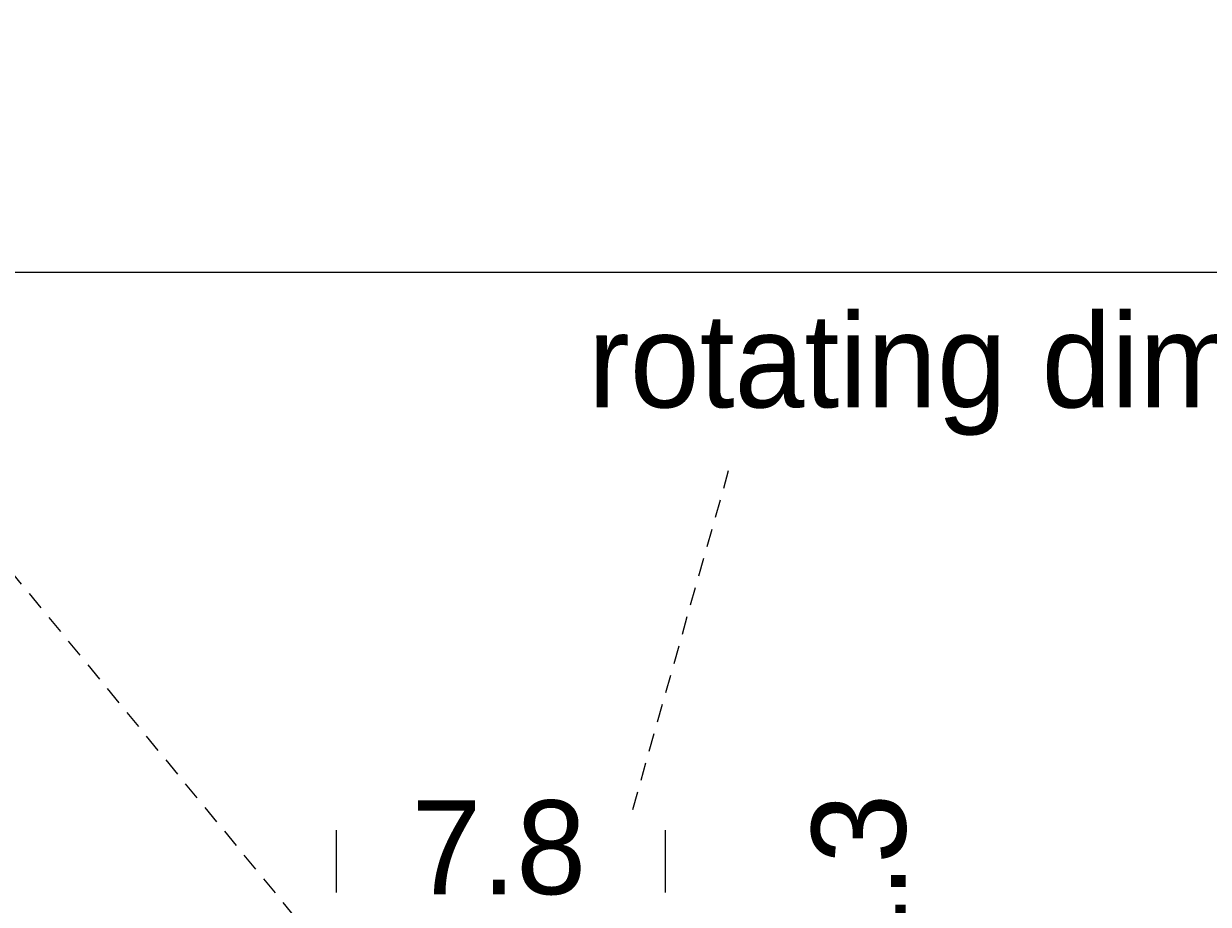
# Model space of a CAD drawing. Extents: x 12 to 129, y -152 to -7.
# Tile 8 of 8: x 55 to 104, y -46 to -10. Entities that reach past the tile are written whole.
import ezdxf

# ---------------------------------------------------------------- set-up
doc = ezdxf.new("R2010")
doc.units = 0
doc.header["$MEASUREMENT"] = 0
doc.linetypes.add('AI-Linetype-0', pattern=[1.276, 0.763, -0.513])
doc.linetypes.add('AI-Linetype-2', pattern=[1.26, 0.755, -0.505])
doc.layers.add('Livello 1', color=7, linetype='Continuous', lineweight=0)

# ---------------------------------------------------------------- blocks, each defined once
blk = doc.blocks.new('Block_0')
at = {"layer": 'Livello 1'}
blk.add_lwpolyline([(11.619, -151.845), (129.309, -151.845), (129.309, -20.239), (11.619, -20.239)], close=True, dxfattribs=at)
blk = doc.blocks.new('Block_1')
at = {"layer": 'Livello 1'}
blk.add_lwpolyline([(11.619, -151.845), (129.309, -151.845), (129.309, -20.239), (11.619, -20.239)], close=True, dxfattribs=at)
blk = doc.blocks.new('Block_2')
at = {"layer": 'Livello 1'}
blk.add_lwpolyline([(11.619, -151.845), (129.309, -151.845), (129.309, -20.239), (11.619, -20.239)], close=True, dxfattribs=at)
blk = doc.blocks.new('Block_3')
at = {"layer": 'Livello 1'}
blk.add_lwpolyline([(11.619, -151.845), (129.309, -151.845), (129.309, -20.239), (11.619, -20.239)], close=True, dxfattribs=at)

msp = doc.modelspace()

# ---------------------------------------------------------------- linework, layer by layer
at = {"layer": 'Livello 1', "color": 250, "linetype": 'AI-Linetype-0', "lineweight": 9, "true_color": 0x333333}
msp.add_line((68.225, -49.934), (48.32, -25.69), dxfattribs=at)
at = {"layer": 'Livello 1', "color": 250, "linetype": 'AI-Linetype-2', "lineweight": 9, "true_color": 0x333333}
msp.add_line((79.813, -42.524), (83.79, -28.46), dxfattribs=at)
at = {"layer": 'Livello 1', "color": 250, "lineweight": 9, "true_color": 0x333333}
for p, q in [((67.505, -43.385), (67.505, -45.97)), ((81.153, -43.385), (81.153, -45.97))]:
    msp.add_line(p, q, dxfattribs=at)

# ---------------------------------------------------------------- block references
at = {"layer": 'Livello 1'}
for name in ['Block_2', 'Block_0', 'Block_1', 'Block_3']:
    msp.add_blockref(name, (0, 0), dxfattribs=at)

# ---------------------------------------------------------------- texts
at = {"layer": 'Livello 1', "char_height": 0.2, "attachment_point": 7}
for s, insert in [('\\C250;\\c3355443;\\FBrandon Grotesque Regular|b0|i0|c1;\\H3.894000;\\W1.000000;rotating dim control', (77.958, -27.015)), ('\\C250;\\c3355443;\\FBrandon Grotesque Regular|b0|i0|c1;\\H3.894000;\\W1.000000;7.8', (70.638, -46.095))]:
    msp.add_mtext(s, dxfattribs=dict(at, insert=insert))
at = {"layer": 'Livello 1', "insert": (91.28, -53.167), "char_height": 0.2, "attachment_point": 7, "rotation": 90}
msp.add_mtext('\\C250;\\c3355443;\\FBrandon Grotesque Regular|b0|i0|c1;\\H3.894000;\\W1.000000;Ø1.3', dxfattribs=at)

doc.saveas('drawing.dxf')
